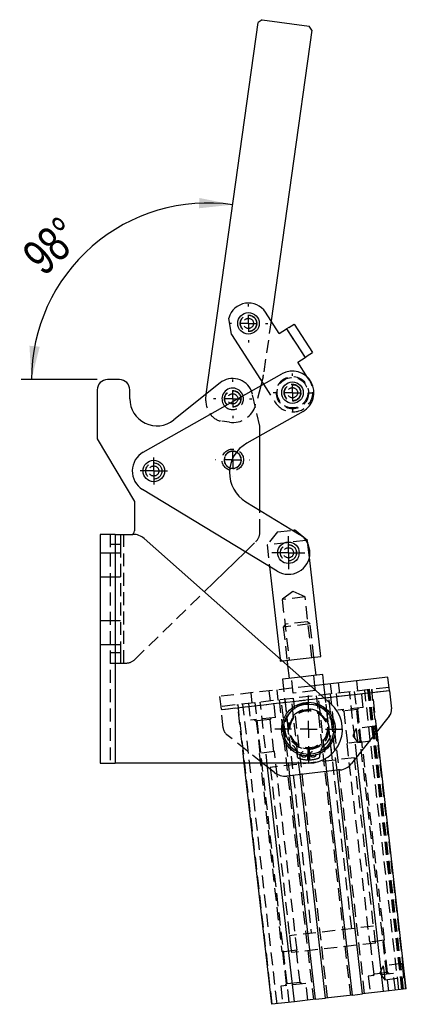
# Model space of a CAD drawing. Extents: x 94 to 774, y 78 to 581.
# Tile 1 of 7: x 307 to 383, y 78 to 271. Entities that reach past the tile are written whole.
import ezdxf

# ---------------------------------------------------------------- set-up
doc = ezdxf.new("R2010")
doc.units = 0
doc.header["$LTSCALE"] = 2
doc.linetypes.add('HIDDEN', pattern=[1.905, 1.27, -0.635])
doc.layers.get('0').update_dxf_attribs({"linetype": 'CONTINUOUS'})
doc.styles.add('SLDTEXTSTYLE0', font='TXT', dxfattribs={"width": 0.75})
doc.dimstyles.new('SLDDIMSTYLE2', dxfattribs={"dimtxt": 7, "dimasz": 6.604, "dimexe": 0, "dimexo": 0.0625, "dimgap": 1.75, "dimtad": 1, "dimdec": 4, "dimlfac": 3, "dimzin": 12, "dimtxsty": 'SLDTEXTSTYLE0', "dimsah": 1, "dimcen": 0.09, "dimazin": 3, "dimtfac": 1, "dimtdec": 0, "dimtofl": 0, "dimtmove": 0, "dimatfit": 3, "dimtolj": 1, "dimtzin": 12})

# ---------------------------------------------------------------- blocks, each defined once
blk = doc.blocks.new('_D_4')
at = {"color": 179, "linetype": 'CONTINUOUS'}
blk.add_line((321.85, 200.66), (306.9, 200.66), dxfattribs=at)
blk.add_arc((343.66, 200.66), 34.76, 82, 180, dxfattribs=at)
for points in [[(348.5, 235.08), (341.95, 236.4), (341.86, 234.37)], [(308.9, 200.66), (310.53, 207.14), (308.51, 207.33)]]:
    blk.add_solid(points, dxfattribs=at)
at = {"color": 179, "linetype": 'CONTINUOUS', "insert": (306.59, 225.97, 0.07), "char_height": 7, "attachment_point": 1, "rotation": 42.96, "style": 'SLDTEXTSTYLE0'}
blk.add_mtext('98°', dxfattribs=at)
blk = doc.blocks.new('SW_CENTERMARKSYMBOL_7')
at = {"color": 0, "linetype": 'CONTINUOUS'}
for p, q in [((0, 3.33), (0, 3.78)), ((-3.33, 0), (-3.78, 0)), ((0, 0), (-1.67, 0)), ((0, 0), (0, 1.67)), ((0, 0), (0, -1.67)), ((0, 0), (1.67, 0)), ((3.33, 0), (3.78, 0)), ((0, -3.33), (0, -3.78))]:
    blk.add_line(p, q, dxfattribs=at)
blk = doc.blocks.new('SW_CENTERMARKSYMBOL_8')
at = {"color": 0, "linetype": 'CONTINUOUS'}
for p, q in [((0, 3.33), (0, 3.78)), ((-3.33, 0), (-3.78, 0)), ((0, 0), (-1.67, 0)), ((0, 0), (0, 1.67)), ((0, 0), (0, -1.67)), ((0, 0), (1.67, 0)), ((3.33, 0), (3.78, 0)), ((0, -3.33), (0, -3.78))]:
    blk.add_line(p, q, dxfattribs=at)
blk = doc.blocks.new('SW_CENTERMARKSYMBOL_9')
at = {"color": 0, "linetype": 'CONTINUOUS'}
for p, q in [((0, 3.33), (0, 3.78)), ((-3.33, 0), (-3.78, 0)), ((0, 0), (-1.67, 0)), ((0, 0), (0, 1.67)), ((0, 0), (0, -1.67)), ((0, 0), (1.67, 0)), ((3.33, 0), (3.78, 0)), ((0, -3.33), (0, -3.78))]:
    blk.add_line(p, q, dxfattribs=at)
blk = doc.blocks.new('SW_CENTERMARKSYMBOL_10')
at = {"color": 0, "linetype": 'CONTINUOUS'}
for p, q in [((0, 3.33), (0, 3.37)), ((-3.33, 0), (-3.37, 0)), ((0, 0), (-1.67, 0)), ((0, 0), (0, 1.67)), ((0, 0), (0, -1.67)), ((0, 0), (1.67, 0)), ((3.33, 0), (3.37, 0)), ((0, -3.33), (0, -3.37))]:
    blk.add_line(p, q, dxfattribs=at)
blk = doc.blocks.new('SW_CENTERMARKSYMBOL_11')
at = {"color": 0, "linetype": 'CONTINUOUS'}
for p, q in [((0, 1.67), (0, 2.67)), ((-1.67, 0), (-2.67, 0)), ((0, 0), (-1.67, 0)), ((0, 0), (0, 1.67)), ((0, 0), (0, -1.67)), ((0, 0), (1.67, 0)), ((1.67, 0), (2.67, 0)), ((0, -1.67), (0, -2.67))]:
    blk.add_line(p, q, dxfattribs=at)
blk = doc.blocks.new('SW_CENTERMARKSYMBOL_12')
at = {"color": 0, "linetype": 'CONTINUOUS'}
for p, q in [((0, 1.67), (0, 3.25)), ((-1.67, 0), (-3.25, 0)), ((0, 0), (-1.67, 0)), ((0, 0), (0, 1.67)), ((0, 0), (0, -1.67)), ((0, 0), (1.67, 0)), ((1.67, 0), (3.25, 0)), ((0, -1.67), (0, -3.25))]:
    blk.add_line(p, q, dxfattribs=at)
blk = doc.blocks.new('SW_CENTERMARKSYMBOL_13')
at = {"color": 0, "linetype": 'CONTINUOUS'}
for p, q in [((0, 3.33), (0, 6.62)), ((-3.33, 0), (-6.63, 0)), ((0, 0), (-1.67, 0)), ((0, 0), (0, 1.67)), ((0, 0), (0, -1.67)), ((0, 0), (1.67, 0)), ((3.33, 0), (6.62, 0)), ((0, -3.33), (0, -6.63))]:
    blk.add_line(p, q, dxfattribs=at)

msp = doc.modelspace()

# ---------------------------------------------------------------- linework, layer by layer
at = {"color": 7, "linetype": 'CONTINUOUS'}
for p, q in [((354.288273, 271.475331), (353.535312, 270.907934)), ((354.288273, 271.475331), (363.530775, 270.176382)), ((343.261216, 197.80394), (353.535312, 270.907934)), ((364.098171, 269.423421), (356.059495, 212.225265)), ((364.098171, 269.423421), (363.530775, 270.176382)), ((357.688467, 209.706609), (354.973088, 213.905027)), ((348.255618, 209.560421), (347.753561, 212.778803)), ((359.558162, 210.915857), (360.613365, 211.598323)), ((360.613365, 211.598323), (364.23387, 206.000431)), ((348.255618, 209.560421), (354.601136, 199.749216)), ((357.688467, 209.706609), (359.124326, 210.635268)), ((359.558162, 210.915857), (359.124326, 210.635268)), ((359.124326, 210.635268), (362.744831, 205.037377)), ((363.178667, 205.317966), (364.23387, 206.000431)), ((361.308972, 204.108717), (362.744831, 205.037377)), ((363.2519, 201.104633), (361.308972, 204.108717)), ((362.744831, 205.037377), (363.178667, 205.317966)), ((330.904071, 186.376543), (358.197428, 201.778668)), ((326.251265, 200.659174), (323.851265, 200.659174)), ((346.019824, 200.009854), (336.915409, 192.729535)), ((354.247665, 200.29574), (354.015581, 199.418777)), ((321.851265, 198.659174), (321.851265, 188.992507)), ((328.251265, 196.894886), (328.251265, 198.659174)), ((362.358485, 194.405062), (351.275216, 188.150578)), ((321.851265, 188.992507), (329.184599, 176.699133)), ((353.851265, 174.970158), (353.851265, 189.604288)), ((357.283666, 162.979934), (330.787162, 179.0714)), ((329.184599, 176.699133), (329.184599, 170.88584)), ((351.091108, 176.646416), (361.678539, 170.216613)), ((360.301184, 171.053088), (360.646476, 171.092432)), ((363.228966, 169.038257), (360.646476, 171.092432)), ((325.411265, 170.219174), (322.411265, 170.219174)), ((322.411265, 170.219174), (322.411265, 125.219174)), ((325.411265, 170.219174), (325.411265, 125.219174)), ((325.411265, 170.219174), (328.882994, 170.219174)), ((331.090933, 169.383063), (367.852217, 136.880285)), ((363.228966, 169.038257), (362.961795, 169.007815)), ((363.298473, 168.428246), (363.228966, 169.038257)), ((342.928286, 158.916974), (351.0125, 166.788446)), ((365.832805, 146.186123), (363.612301, 165.673984)), ((355.762224, 163.903914), (357.831893, 145.739833)), ((358.298135, 145.327601), (365.832805, 146.186123)), ((359.208998, 145.431387), (359.324193, 144.420404)), ((364.910511, 142.502995), (364.508044, 146.035176)), ((364.457857, 142.451419), (361.882982, 142.15803)), ((379.046926, 142.100799), (363.899754, 140.374886)), ((366.235272, 142.653943), (364.457857, 142.451419)), ((364.684277, 140.464277), (364.457857, 142.451419)), ((366.461693, 140.666801), (366.235272, 142.653943)), ((379.348821, 139.451276), (379.046926, 142.100799)), ((379.348821, 139.451276), (379.751123, 135.920543)), ((379.329206, 134.449104), (371.900809, 125.11019)), ((382.678595, 80.784408), (376.910374, 131.408171)), ((378.218454, 80.276206), (372.958435, 126.439828)), ((322.411265, 125.219174), (325.411265, 125.219174)), ((363.436339, 125.219174), (325.411265, 125.219174)), ((356.183367, 77.765463), (350.776352, 125.219174)), ((356.713127, 123.379661), (354.400508, 125.219174)), ((360.643508, 78.273665), (355.383489, 124.437287)), ((369.669468, 123.873317), (359.165525, 122.676466)), ((364.787692, 78.745865), (359.774208, 122.745822)), ((366.788082, 78.973796), (361.774597, 122.973752)), ((372.07388, 79.576075), (367.060395, 123.576031)), ((374.074269, 79.804005), (369.060785, 123.803961)), ((372.07388, 79.576075), (366.788082, 78.973796)), ((372.07388, 79.576075), (374.074269, 79.804005)), ((378.218454, 80.276206), (374.074269, 79.804005)), ((382.678595, 80.784408), (378.218454, 80.276206)), ((360.643508, 78.273665), (356.183367, 77.765463)), ((364.787692, 78.745865), (360.643508, 78.273665)), ((364.787692, 78.745865), (366.788082, 78.973796))]:
    msp.add_line(p, q, dxfattribs=at)
at = {"color": 7, "linetype": 'HIDDEN'}
for p, q in [((356.059495, 212.225265), (354.563722, 201.582292)), ((359.124326, 210.635268), (362.744831, 205.037377)), ((359.129924, 210.638889), (362.750429, 205.040997)), ((354.485228, 201.193411), (354.247665, 200.29574)), ((354.601136, 199.749216), (356.94483, 196.125482)), ((363.6623, 200.470088), (363.2519, 201.104633)), ((343.236502, 197.628097), (343.261216, 197.80394)), ((352.417763, 197.775403), (352.218391, 198.404591)), ((353.851265, 191.490942), (352.417763, 197.775403)), ((354.015581, 199.418777), (353.029291, 195.691933)), ((347.868458, 192.264589), (346.392253, 192.472056)), ((353.851265, 189.604288), (353.851265, 191.490942)), ((353.851265, 170.677961), (353.851265, 174.970158)), ((357.334573, 170.715064), (355.280398, 168.132574)), ((357.334573, 170.715064), (360.301184, 171.053088)), ((324.411265, 170.219174), (324.411265, 125.219174)), ((325.411265, 170.219174), (325.411265, 125.219174)), ((326.411265, 170.219174), (326.411265, 168.219174)), ((327.077932, 144.88584), (327.077932, 170.219174)), ((351.0125, 166.788446), (353.04491, 168.767372)), ((362.961795, 169.007815), (355.280398, 168.132574)), ((326.411265, 168.219174), (324.411265, 168.219174)), ((326.411265, 168.219174), (326.411265, 146.88584)), ((355.280398, 168.132574), (355.762224, 163.903914)), ((358.132089, 167.448866), (358.103453, 167.405539)), ((361.070816, 166.77941), (361.051761, 166.903025)), ((363.612301, 165.673984), (363.298473, 168.428246)), ((324.411265, 166.552507), (322.411265, 166.552507)), ((326.411265, 166.552507), (324.411265, 166.552507)), ((322.411265, 161.88584), (324.411265, 161.88584)), ((324.411265, 161.88584), (326.411265, 161.88584)), ((329.294443, 145.641917), (342.928286, 158.916974)), ((360.345809, 159.009329), (358.247902, 157.399524)), ((362.752091, 157.912744), (360.345809, 159.009329)), ((362.752091, 157.912744), (358.247902, 157.399524)), ((358.247902, 157.399524), (359.606427, 145.476672)), ((364.110616, 145.989892), (362.752091, 157.912744)), ((324.411265, 153.219174), (322.411265, 153.219174)), ((326.411265, 153.219174), (324.411265, 153.219174)), ((363.194887, 153.043198), (358.911934, 152.555186)), ((363.760822, 152.593041), (363.194887, 153.043198)), ((363.760822, 152.593041), (358.461776, 151.989252)), ((358.911934, 152.555186), (358.461776, 151.989252)), ((358.461776, 151.989252), (359.208998, 145.431387)), ((364.508044, 146.035176), (363.760822, 152.593041)), ((322.411265, 148.552507), (324.411265, 148.552507)), ((324.411265, 148.552507), (326.411265, 148.552507)), ((326.411265, 146.88584), (324.411265, 146.88584)), ((326.411265, 146.88584), (326.411265, 144.88584)), ((357.831893, 145.739833), (357.884237, 145.28044)), ((357.884237, 145.28044), (358.298135, 145.327601)), ((324.411265, 144.88584), (326.411265, 144.88584)), ((326.411265, 144.88584), (327.077932, 144.88584)), ((327.077932, 144.88584), (327.434132, 144.88584)), ((359.324193, 144.420404), (359.611466, 141.899207)), ((360.06412, 141.950783), (358.286704, 141.748259)), ((358.286704, 141.748259), (363.984961, 91.738517)), ((361.882982, 142.15803), (360.06412, 141.950783)), ((360.403751, 138.97007), (360.06412, 141.950783)), ((363.899754, 140.374886), (345.927892, 138.327119)), ((379.273347, 140.113657), (346.154313, 136.339977)), ((357.188364, 139.61017), (357.414784, 137.623028)), ((364.797488, 139.470706), (364.684277, 140.464277)), ((371.93353, 92.644201), (366.461693, 140.666801)), ((368.012875, 138.830606), (367.786455, 140.817748)), ((369.276811, 140.987563), (369.503232, 139.000421)), ((373.146326, 139.415526), (372.919905, 141.402668)), ((374.186075, 136.179096), (373.808707, 139.491)), ((381.204368, 80.61643), (374.487217, 139.568311)), ((381.812078, 80.685674), (375.094928, 139.637556)), ((381.949976, 80.701387), (375.232825, 139.653268)), ((382.152538, 80.724467), (375.435387, 139.676349)), ((382.579237, 80.773086), (375.862087, 139.724968)), ((376.910374, 131.408171), (375.961444, 139.736289)), ((345.927892, 138.327119), (346.229786, 135.677596)), ((379.348821, 139.451276), (346.229786, 135.677596)), ((366.588782, 137.99736), (346.229786, 135.677596)), ((352.054913, 139.02525), (352.281334, 137.038108)), ((355.924428, 137.453212), (355.698007, 139.440355)), ((357.663177, 137.651331), (364.380328, 78.699449)), ((359.774208, 122.745822), (358.070541, 137.697747)), ((358.739546, 137.773975), (360.211281, 124.857552)), ((361.774597, 122.973752), (360.070931, 137.925677)), ((364.797488, 139.470706), (360.403751, 138.97007)), ((367.195446, 79.020212), (360.478295, 137.972093)), ((364.949365, 138.48154), (371.666516, 79.529659)), ((367.060395, 123.576031), (365.356729, 138.527957)), ((368.159849, 125.763235), (366.688114, 138.679659)), ((369.060785, 123.803961), (367.357119, 138.755887)), ((374.481634, 79.850422), (367.764483, 138.802303)), ((368.840851, 138.924948), (369.218219, 135.613044)), ((372.958435, 126.439828), (371.501303, 139.228087)), ((372.434267, 139.334392), (379.151417, 80.382511)), ((346.632088, 132.146863), (346.229786, 135.677596)), ((350.776352, 125.219174), (349.466216, 136.717345)), ((356.282724, 77.776784), (349.565573, 136.728666)), ((357.246377, 77.886586), (350.529226, 136.838467)), ((351.618953, 136.962634), (351.996321, 133.650731)), ((359.644306, 78.159813), (352.927155, 137.111694)), ((355.383489, 124.437287), (353.926357, 137.225546)), ((356.964177, 134.216783), (356.586809, 137.528686)), ((374.186075, 136.179096), (369.218219, 135.613044)), ((370.046195, 135.707386), (370.365686, 135.453256)), ((373.103968, 135.765263), (370.365686, 135.453256)), ((373.103968, 135.765263), (373.358099, 136.084754)), ((373.826024, 129.428267), (373.103968, 135.765263)), ((356.964177, 134.216783), (351.996321, 133.650731)), ((352.824297, 133.745073), (353.143788, 133.490942)), ((355.88207, 133.80295), (353.143788, 133.490942)), ((355.88207, 133.80295), (356.136201, 134.122441)), ((356.604126, 127.465954), (355.88207, 133.80295)), ((370.365686, 135.453256), (371.087742, 129.116259)), ((353.143788, 133.490942), (353.865844, 127.153946)), ((372.812313, 132.041639), (372.177843, 130.582429)), ((376.499786, 132.461801), (372.812313, 132.041639)), ((372.812313, 132.041639), (372.968316, 130.672498)), ((376.665881, 132.670614), (376.499786, 132.461801)), ((376.499786, 132.461801), (376.65579, 131.09266)), ((354.400508, 125.219174), (347.374213, 130.808058)), ((372.177843, 130.582429), (373.12432, 129.303357)), ((372.968316, 130.672498), (373.12432, 129.303357)), ((376.65579, 131.09266), (376.811794, 129.723519)), ((363.269673, 125.85481), (363.330446, 128.05397)), ((363.542233, 128.05397), (363.603006, 125.85481)), ((373.94724, 129.442079), (370.966526, 129.102448)), ((370.966526, 129.102448), (375.419469, 90.021987)), ((373.12432, 129.303357), (376.811794, 129.723519)), ((378.400182, 90.361618), (373.94724, 129.442079)), ((376.811794, 129.723519), (377.020606, 129.557424)), ((356.725342, 127.479765), (353.744628, 127.140134)), ((353.744628, 127.140134), (358.197571, 88.059673)), ((372.465324, 126.253813), (355.905807, 124.366973)), ((361.178284, 88.399305), (356.725342, 127.479765)), ((361.057715, 127.545775), (361.1858, 126.572874)), ((365.686879, 126.572874), (365.814964, 127.545775)), ((376.616372, 89.822876), (372.465324, 126.253813)), ((355.905807, 124.366973), (360.056855, 87.936035)), ((376.239004, 93.134779), (359.679487, 91.247939)), ((376.616372, 89.822876), (376.239004, 93.134779)), ((359.679487, 91.247939), (360.056855, 87.936035)), ((376.616372, 89.822876), (360.056855, 87.936035)), ((378.400182, 90.361618), (375.419469, 90.021987)), ((375.540685, 90.035799), (376.262741, 83.698803)), ((379.001023, 84.010811), (378.278967, 90.347807)), ((361.178284, 88.399305), (358.197571, 88.059673)), ((358.318787, 88.073485), (359.040843, 81.736489)), ((361.779125, 82.048497), (361.057069, 88.385493)), ((378.133202, 85.343801), (377.498732, 83.884591)), ((381.820675, 85.763962), (378.133202, 85.343801)), ((378.133202, 85.343801), (378.289206, 83.97466)), ((381.98677, 85.972775), (381.820675, 85.763962)), ((381.820675, 85.763962), (381.976679, 84.394821)), ((380.148489, 83.851022), (375.180634, 83.28497)), ((376.262741, 83.698803), (376.00861, 83.379312)), ((379.001023, 84.010811), (376.262741, 83.698803)), ((377.498732, 83.884591), (378.44521, 82.605519)), ((378.289206, 83.97466), (378.44521, 82.605519)), ((379.320513, 83.75668), (379.001023, 84.010811)), ((380.525857, 80.539118), (380.148489, 83.851022)), ((381.976679, 84.394821), (382.132683, 83.02568)), ((362.926591, 81.888708), (357.958736, 81.322656)), ((359.040843, 81.736489), (358.786712, 81.416998)), ((361.779125, 82.048497), (359.040843, 81.736489)), ((362.098615, 81.794366), (361.779125, 82.048497)), ((363.303959, 78.576805), (362.926591, 81.888708)), ((375.180634, 83.28497), (375.558002, 79.973066)), ((378.44521, 82.605519), (382.132683, 83.02568)), ((382.132683, 83.02568), (382.341496, 82.859586)), ((357.958736, 81.322656), (358.336104, 78.010753))]:
    msp.add_line(p, q, dxfattribs=at)
at = {"color": 8, "linetype": 'CONTINUOUS'}
msp.add_line((379.348821, 139.451276), (366.588782, 137.99736), dxfattribs=at)
at = {"color": 7, "linetype": 'CONTINUOUS', "flags": 128}
msp.add_lwpolyline([(347.951353, 183.283034), (347.992603, 183.269044), (348.517932, 183.18584)], dxfattribs=at)
at = {"color": 7, "linetype": 'CONTINUOUS'}
for centre, radius in [((351.614353, 211.732724), 2.116667), ((360.277956, 198.091865), 2.116667), ((332.984599, 182.68974), 2.116667), ((359.481103, 166.598274), 2.116667), ((363.436339, 131.88584), 5.291667), ((363.436339, 131.88584), 4.958333)]:
    msp.add_circle(centre, radius, dxfattribs=at)
at = {"color": 7, "linetype": 'HIDDEN'}
for centre, radius in [((351.614353, 211.732724), 1.633333), ((351.614353, 211.732724), 1.6), ((351.614353, 211.732724), 1.5875), ((351.614353, 211.732724), 1), ((360.277956, 198.091865), 3.175), ((360.277956, 198.091865), 3.008333), ((360.277956, 198.091865), 1.666667), ((360.277956, 198.091865), 1.6), ((360.277956, 198.091865), 1.5875), ((348.517932, 196.88584), 1.633333), ((348.517932, 196.88584), 1.6), ((348.517932, 196.88584), 1.5875), ((348.517932, 196.88584), 1), ((360.277956, 198.091865), 1), ((348.517932, 184.88584), 2.116667), ((332.984599, 182.68974), 1.6), ((332.984599, 182.68974), 1.5875), ((332.984599, 182.68974), 1), ((359.481103, 166.598274), 1.6), ((359.481103, 166.598274), 1.5875), ((359.481103, 166.598274), 1), ((363.436339, 131.88584), 4), ((363.436339, 131.88584), 3.666667), ((362.536339, 126.950565), 0.566667), ((364.336339, 126.950565), 0.566667)]:
    msp.add_circle(centre, radius, dxfattribs=at)
at = {"color": 7, "linetype": 'CONTINUOUS'}
for centre, radius, start, end in [((351.614353, 211.732724), 4, 32.89326559, 164.83974118), ((360.277956, 198.091865), 4.233333, 299.43680695, 119.43680695), ((323.851265, 198.659174), 2, 90, 180), ((326.251265, 198.659174), 2, 0, 90), ((348.517932, 196.88584), 4, 22.3143371, 128.64747417), ((348.517932, 196.88584), 2.116667, 15.8856766, 162.02328903), ((333.584599, 196.894886), 5.333333, 180, 308.64747417), ((348.517932, 196.88584), 2.116667, 162.02328903, 222.9879373), ((354.551638, 182.344589), 6.666667, 119.43680695, 238.72946971), ((332.984599, 182.68974), 4.233333, 119.43680695, 238.72946971), ((348.517932, 184.88584), 1.666667, 250.30429804, 64.01639959), ((348.517932, 184.88584), 1.7, 270, 63.78879273), ((328.517932, 170.88584), 0.666667, 270, 0), ((328.882994, 166.88584), 3.333333, 48.51824127, 90), ((359.481103, 166.598274), 4.233333, 238.72946971, 58.72946971), ((363.436339, 131.88584), 6.666667, 270, 48.51824127), ((377.763981, 135.694122), 2, 321.50041439, 6.50041482), ((369.2921, 127.18522), 3.333333, 276.50041482, 321.50041439), ((358.788157, 125.98837), 3.333333, 231.50041524, 276.50041482)]:
    msp.add_arc(centre, radius, start, end, dxfattribs=at)
at = {"color": 7, "linetype": 'HIDDEN'}
for centre, radius, start, end in [((351.262829, 202.046202), 3.333333, 345.17679725, 352), ((360.303565, 198.297785), 4, 212.89326559, 32.89326559), ((348.517932, 196.88584), 5.333333, 172, 213.8103149), ((348.517932, 196.88584), 2.116667, 222.9879373, 15.8856766), ((348.517932, 196.88584), 4.666667, 262, 345.17679725), ((346.856163, 195.77295), 3.333333, 213.8103149, 262), ((348.517932, 184.88584), 1.7, 63.78879273, 250.53190491), ((348.517932, 184.88584), 1.666667, 64.01639959, 157.81029222), ((348.517932, 184.88584), 1.666667, 157.81029222, 250.30429804), ((351.184599, 170.677961), 2.666667, 314.23610154, 0), ((327.434132, 147.552507), 2.666667, 270, 314.23610154), ((363.436339, 132.224914), 4.69426, 309.03918176, 230.96081824), ((363.436339, 131.88584), 3.833333, 271.58295771, 268.41704229), ((348.61923, 132.373284), 2, 186.50041482, 231.50041524), ((359.472736, 127.337109), 1.598656, 7.5, 50.96081824), ((367.399943, 127.337109), 1.598656, 129.03918176, 172.5), ((361.681522, 126.638137), 0.5, 187.5, 251.51020982), ((363.436339, 131.88584), 6.033333, 251.51020982, 268.41704229), ((363.436339, 131.88584), 6.033333, 271.58295771, 288.48979018), ((365.191157, 126.638137), 0.5, 288.48979018, 352.5)]:
    msp.add_arc(centre, radius, start, end, dxfattribs=at)
msp.add_open_spline([(361.046359, 166.270072), (361.048095, 166.277311), (361.069323, 166.365837), (361.081256, 166.500862), (361.081687, 166.664357), (361.074228, 166.743301), (361.070816, 166.77941)], degree=3, knots=[0, 0, 0, 0, 0.0439123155, 0.5369891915, 0.7882157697, 1, 1, 1, 1], dxfattribs=at)

# ---------------------------------------------------------------- block references
at = {"color": 179, "linetype": 'CONTINUOUS'}
for name, p in [('SW_CENTERMARKSYMBOL_7', (351.614353, 211.732724)), ('SW_CENTERMARKSYMBOL_8', (360.277956, 198.091865)), ('SW_CENTERMARKSYMBOL_9', (348.517932, 196.88584)), ('SW_CENTERMARKSYMBOL_10', (348.517932, 184.88584)), ('SW_CENTERMARKSYMBOL_11', (332.984599, 182.68974)), ('SW_CENTERMARKSYMBOL_12', (359.481103, 166.598274)), ('SW_CENTERMARKSYMBOL_13', (363.436339, 131.88584))]:
    msp.add_blockref(name, p, dxfattribs=at)

# ---------------------------------------------------------------- dimensions: what is measured, and where the dimension line sits
dim = msp.add_angular_dim_2l(base=(320.855718, 226.895367), line1=((343.236502, 197.628097), (353.535312, 270.907934)), line2=((323.851265, 200.659174), (326.251265, 200.659174)), dimstyle='SLDDIMSTYLE2', dxfattribs=at)
dim.commit()
dim.dimension.update_dxf_attribs({"geometry": '_D_4', "text_midpoint": (319.971717, 226.099966), "dimtype": 162})

doc.saveas('drawing.dxf')
